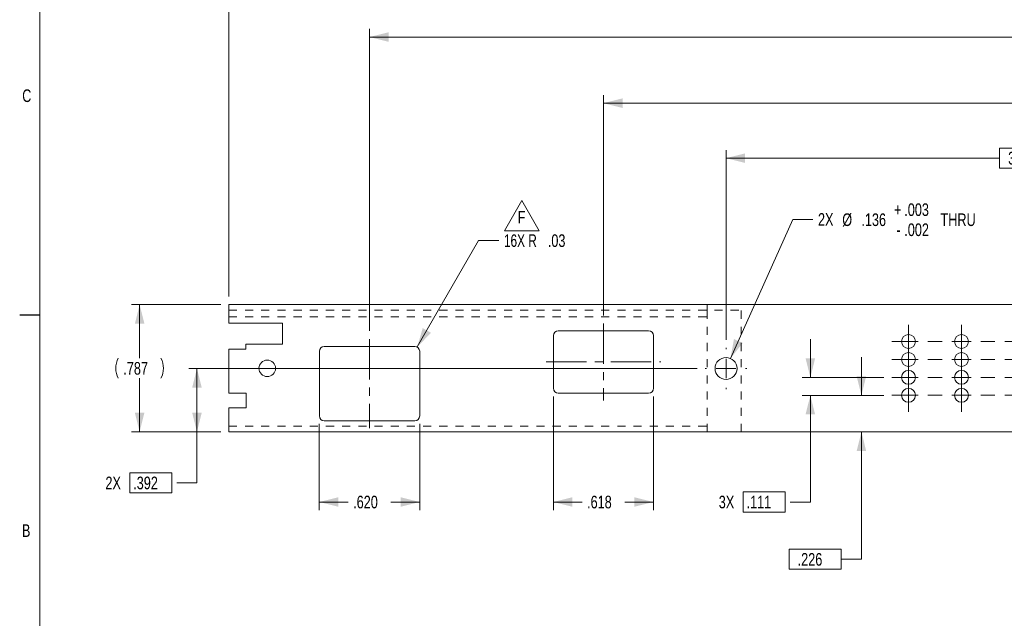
# Model space of a CAD drawing. Header units: inches. Extents: x 1 to 35, y 0.8 to 23.2.
# Tile 4 of 11: x 1 to 13.2, y 8.3 to 15.7. Entities that reach past the tile are written whole.
import ezdxf

# ---------------------------------------------------------------- set-up
doc = ezdxf.new("R2010")
doc.units = ezdxf.units.IN
doc.header["$MEASUREMENT"] = 0
doc.linetypes.add('CENTERX2', pattern=[0.8, 0.5, -0.1, 0.1, -0.1])
doc.linetypes.add('HIDDEN', pattern=[0.075, 0.05, -0.025])
doc.layers.add('FORMAT__ITEMS', color=7, linetype='Continuous')
doc.styles.add('SLDTEXTSTYLE0', font='TXT', dxfattribs={"width": 0.75})
doc.styles.add('SLDTEXTSTYLE6', font='TXT', dxfattribs={"width": 0.7})
doc.dimstyles.new('SLDDIMSTYLE0', dxfattribs={"dimtxt": 0.15625, "dimasz": 0.23622, "dimexe": 0, "dimexo": 0.0625, "dimgap": -0.039062, "dimtad": 0, "dimtih": 1, "dimtoh": 1, "dimdec": 3, "dimlfac": 0.5, "dimrnd": 1e-09, "dimzin": 12, "dimdsep": 46, "dimlunit": 5, "dimtxsty": 'SLDTEXTSTYLE0', "dimsah": 1, "dimcen": 0.09, "dimadec": 0, "dimazin": 0, "dimtfac": 1, "dimtdec": 3, "dimtofl": 0, "dimtmove": 0, "dimatfit": 3, "dimfxl": 1, "dimfrac": 2, "dimtolj": 1, "dimtzin": 12, "dimarcsym": 0})
doc.dimstyles.new('SLDDIMSTYLE1', dxfattribs={"dimtxt": 0.15625, "dimasz": 0.23622, "dimexe": 0, "dimexo": 0.0625, "dimgap": -0.039062, "dimtad": 0, "dimtih": 1, "dimtoh": 1, "dimdec": 3, "dimlfac": 0.5, "dimrnd": 1e-09, "dimzin": 4, "dimdsep": 46, "dimlunit": 5, "dimtxsty": 'SLDTEXTSTYLE0', "dimsah": 1, "dimcen": 0.09, "dimadec": 0, "dimazin": 0, "dimtfac": 1, "dimtdec": 3, "dimtofl": 0, "dimtmove": 0, "dimatfit": 3, "dimfxl": 1, "dimfrac": 2, "dimtolj": 1, "dimtzin": 12, "dimarcsym": 0})
doc.dimstyles.new('SLDDIMSTYLE2', dxfattribs={"dimtxt": 0.15625, "dimasz": 0.23622, "dimexe": 0, "dimexo": 0.0625, "dimgap": 0.039062, "dimtad": 0, "dimtih": 1, "dimtoh": 1, "dimlfac": 0.5, "dimrnd": 1e-09, "dimzin": 12, "dimdsep": 46, "dimlunit": 5, "dimtxsty": 'SLDTEXTSTYLE0', "dimsah": 1, "dimcen": 0.09, "dimadec": 0, "dimazin": 0, "dimtfac": 1, "dimtdec": 3, "dimtofl": 0, "dimtmove": 0, "dimatfit": 3, "dimfxl": 1, "dimfrac": 2, "dimtolj": 1, "dimtzin": 12, "dimarcsym": 0})
doc.dimstyles.new('SLDDIMSTYLE3', dxfattribs={"dimtxt": 0.15625, "dimasz": 0.23622, "dimexe": 0, "dimexo": 0.0625, "dimgap": 0.039062, "dimtad": 0, "dimtih": 1, "dimtoh": 1, "dimdec": 3, "dimlfac": 0.5, "dimrnd": 1e-09, "dimzin": 12, "dimdsep": 46, "dimlunit": 5, "dimtxsty": 'SLDTEXTSTYLE0', "dimsah": 1, "dimcen": 0.09, "dimadec": 0, "dimazin": 0, "dimtfac": 1, "dimtdec": 3, "dimtofl": 0, "dimtmove": 0, "dimatfit": 3, "dimfxl": 1, "dimfrac": 2, "dimtolj": 1, "dimtzin": 12, "dimarcsym": 0})
doc.dimstyles.new('SLDDIMSTYLE4', dxfattribs={"dimtxt": 0.15625, "dimasz": 0.23622, "dimexe": 0, "dimexo": 0.0625, "dimgap": 0.039062, "dimtad": 0, "dimtih": 1, "dimtoh": 1, "dimdec": 3, "dimlfac": 0.5, "dimrnd": 1e-09, "dimzin": 4, "dimdsep": 46, "dimlunit": 5, "dimtxsty": 'SLDTEXTSTYLE0', "dimsah": 1, "dimcen": 0.09, "dimadec": 0, "dimazin": 0, "dimtfac": 1, "dimtdec": 3, "dimtofl": 0, "dimtmove": 0, "dimatfit": 3, "dimfxl": 1, "dimfrac": 2, "dimtolj": 1, "dimtzin": 12, "dimarcsym": 0})
doc.dimstyles.new('SLDDIMSTYLE5', dxfattribs={"dimtxt": 0.15625, "dimasz": 0.23622, "dimexe": 0, "dimexo": 0.0625, "dimgap": -0.039062, "dimtad": 0, "dimtih": 1, "dimtoh": 1, "dimdec": 3, "dimlfac": 0.5, "dimrnd": 1e-09, "dimzin": 12, "dimdsep": 46, "dimlunit": 5, "dimtxsty": 'SLDTEXTSTYLE0', "dimsah": 1, "dimcen": 0.09, "dimadec": 0, "dimazin": 0, "dimtfac": 1, "dimtdec": 3, "dimtofl": 0, "dimtmove": 0, "dimatfit": 3, "dimfxl": 1, "dimfrac": 2, "dimtolj": 1, "dimtzin": 12, "dimarcsym": 0})
doc.dimstyles.new('SLDDIMSTYLE6', dxfattribs={"dimtxt": 0.15625, "dimasz": 0.23622, "dimexe": 0, "dimexo": 0.0625, "dimgap": 0.039062, "dimtad": 0, "dimtih": 1, "dimtoh": 1, "dimdec": 3, "dimlfac": 0.5, "dimrnd": 1e-09, "dimzin": 12, "dimdsep": 46, "dimlunit": 5, "dimtxsty": 'SLDTEXTSTYLE0', "dimsah": 1, "dimcen": 0, "dimadec": 0, "dimazin": 0, "dimtol": 1, "dimtp": 0.003, "dimtm": 0.002, "dimtfac": 1, "dimtdec": 3, "dimtofl": 0, "dimtmove": 0, "dimatfit": 3, "dimfxl": 1, "dimfrac": 2, "dimtolj": 1, "dimtzin": 12, "dimarcsym": 0})
doc.dimstyles.new('SLDDIMSTYLE8', dxfattribs={"dimtxt": 0.15625, "dimasz": 0.23622, "dimexe": 0, "dimexo": 0.0625, "dimgap": 0.039062, "dimtad": 0, "dimtih": 1, "dimtoh": 1, "dimlfac": 0.5, "dimrnd": 1e-09, "dimzin": 12, "dimdsep": 46, "dimlunit": 5, "dimtxsty": 'SLDTEXTSTYLE0', "dimsah": 1, "dimcen": 0, "dimadec": 0, "dimazin": 0, "dimtfac": 1, "dimtdec": 3, "dimtofl": 0, "dimtmove": 0, "dimatfit": 3, "dimfxl": 1, "dimfrac": 2, "dimtolj": 1, "dimtzin": 12, "dimarcsym": 0})

# ---------------------------------------------------------------- blocks, each defined once
blk = doc.blocks.new('*D35')
at = {"color": 7, "linetype": 'Continuous', "lineweight": 0}
for p, q in [((8.212, 11.998), (8.212, 14.722)), ((14.786, 14.746), (14.786, 14.498)), ((15.546, 14.746), (14.786, 14.746)), ((15.546, 14.498), (15.546, 14.746)), ((22.119, 12.231), (22.119, 14.722)), ((8.212, 14.622), (14.786, 14.622)), ((22.119, 14.622), (15.546, 14.622)), ((14.786, 14.498), (15.546, 14.498))]:
    blk.add_line(p, q, dxfattribs=at)
for points in [[(8.212, 14.622), (8.448, 14.563), (8.448, 14.681)], [(22.119, 14.622), (21.883, 14.681), (21.883, 14.563)]]:
    blk.add_solid(points, dxfattribs=at)
at = {"color": 7, "linetype": 'Continuous', "lineweight": 0, "insert": (14.848, 14.699), "char_height": 0.1562, "attachment_point": 1, "style": 'SLDTEXTSTYLE0'}
blk.add_mtext(' 6.954 ', dxfattribs=at)
blk = doc.blocks.new('*D36')
at = {"color": 7, "linetype": 'Continuous', "lineweight": 0}
for p, q in [((5.322, 11.805), (5.322, 15.54)), ((13.341, 15.564), (13.341, 15.316)), ((14.101, 15.564), (13.341, 15.564)), ((14.101, 15.316), (14.101, 15.564)), ((22.119, 12.231), (22.119, 15.54)), ((5.322, 15.44), (13.341, 15.44)), ((22.119, 15.44), (14.101, 15.44)), ((13.341, 15.316), (14.101, 15.316))]:
    blk.add_line(p, q, dxfattribs=at)
for points in [[(5.322, 15.44), (5.558, 15.381), (5.558, 15.499)], [(22.119, 15.44), (21.883, 15.499), (21.883, 15.381)]]:
    blk.add_solid(points, dxfattribs=at)
at = {"color": 7, "linetype": 'Continuous', "lineweight": 0, "insert": (13.404, 15.517), "char_height": 0.1562, "attachment_point": 1, "style": 'SLDTEXTSTYLE0'}
blk.add_mtext(' 8.399 ', dxfattribs=at)
blk = doc.blocks.new('*D37')
at = {"color": 7, "linetype": 'Continuous', "lineweight": 0}
for p, q in [((3.584, 12.231), (3.584, 16.168)), ((3.584, 16.068), (12.525, 16.068)), ((22.119, 16.068), (13.179, 16.068)), ((22.119, 12.231), (22.119, 16.168))]:
    blk.add_line(p, q, dxfattribs=at)
for centre, start, end in [((12.835, 16.068), 153.4349, 206.5651), ((12.868, 16.068), 333.4349, 26.5651)]:
    blk.add_arc(centre, 0.277, start, end, dxfattribs=at)
for points in [[(3.584, 16.068), (3.82, 16.009), (3.82, 16.127)], [(22.119, 16.068), (21.883, 16.127), (21.883, 16.009)]]:
    blk.add_solid(points, dxfattribs=at)
at = {"color": 7, "linetype": 'Continuous', "lineweight": 0, "insert": (12.65, 16.146), "char_height": 0.1562, "attachment_point": 1, "style": 'SLDTEXTSTYLE0'}
blk.add_mtext('9.27', dxfattribs=at)
blk = doc.blocks.new('*D39')
at = {"color": 7, "linetype": 'Continuous', "lineweight": 0}
for p, q in [((9.371, 11.341), (3.09, 11.341)), ((3.19, 11.341), (3.19, 10.557)), ((3.484, 10.557), (3.09, 10.557)), ((3.19, 9.927), (3.19, 10.557)), ((2.359, 10.051), (2.359, 9.803)), ((2.878, 10.051), (2.359, 10.051)), ((2.878, 9.803), (2.878, 10.051)), ((2.94, 9.927), (3.19, 9.927)), ((2.359, 9.803), (2.878, 9.803))]:
    blk.add_line(p, q, dxfattribs=at)
for points in [[(3.19, 11.341), (3.131, 11.105), (3.249, 11.105)], [(3.19, 10.557), (3.249, 10.793), (3.131, 10.793)]]:
    blk.add_solid(points, dxfattribs=at)
at = {"color": 7, "linetype": 'Continuous', "lineweight": 0, "char_height": 0.1562, "attachment_point": 1, "style": 'SLDTEXTSTYLE0'}
for s, insert in [('2X ', (2.059, 10.004)), (' .392 ', (2.359, 10.004))]:
    blk.add_mtext(s, dxfattribs=dict(at, insert=insert))
blk = doc.blocks.new('*D41')
at = {"color": 7, "linetype": 'Continuous', "lineweight": 0}
for p, q in [((9.727, 11.697), (9.727, 14.042)), ((13.107, 14.066), (13.107, 13.818)), ((13.867, 14.066), (13.107, 14.066)), ((13.867, 13.818), (13.867, 14.066)), ((17.247, 11.697), (17.247, 14.042)), ((9.727, 13.942), (13.107, 13.942)), ((17.247, 13.942), (13.867, 13.942)), ((13.107, 13.818), (13.867, 13.818))]:
    blk.add_line(p, q, dxfattribs=at)
for points in [[(9.727, 13.942), (9.963, 13.883), (9.963, 14.001)], [(17.247, 13.942), (17.011, 14.001), (17.011, 13.883)]]:
    blk.add_solid(points, dxfattribs=at)
at = {"color": 7, "linetype": 'Continuous', "lineweight": 0, "insert": (13.169, 14.02), "char_height": 0.1562, "attachment_point": 1, "style": 'SLDTEXTSTYLE0'}
blk.add_mtext(' 3.760 ', dxfattribs=at)
blk = doc.blocks.new('*D43')
at = {"color": 7, "linetype": 'Continuous', "lineweight": 0}
for p, q in [((3.484, 12.131), (2.382, 12.131)), ((2.482, 12.131), (2.482, 11.468)), ((2.482, 10.557), (2.482, 11.22)), ((3.484, 10.557), (2.382, 10.557))]:
    blk.add_line(p, q, dxfattribs=at)
for centre, start, end in [((2.465, 11.344), 153.4349, 206.5651), ((2.498, 11.344), 333.4349, 26.5651)]:
    blk.add_arc(centre, 0.277, start, end, dxfattribs=at)
for points in [[(2.482, 12.131), (2.423, 11.895), (2.541, 11.895)], [(2.482, 10.557), (2.541, 10.793), (2.423, 10.793)]]:
    blk.add_solid(points, dxfattribs=at)
at = {"color": 7, "linetype": 'Continuous', "lineweight": 0, "insert": (2.28, 11.421), "char_height": 0.1562, "attachment_point": 1, "style": 'SLDTEXTSTYLE0'}
blk.add_mtext('.787', dxfattribs=at)
blk = doc.blocks.new('*D47')
at = {"color": 7, "linetype": 'Continuous', "lineweight": 0}
for p, q in [((11.4, 11.009), (11.4, 11.482)), ((11.676, 11.009), (11.3, 11.009)), ((11.4, 8.982), (11.4, 10.557)), ((10.506, 9.106), (10.506, 8.858)), ((11.15, 9.106), (10.506, 9.106)), ((11.15, 8.858), (11.15, 9.106)), ((11.15, 8.982), (11.4, 8.982)), ((10.506, 8.858), (11.15, 8.858))]:
    blk.add_line(p, q, dxfattribs=at)
for points in [[(11.4, 11.009), (11.459, 11.246), (11.341, 11.246)], [(11.4, 10.557), (11.341, 10.32), (11.459, 10.32)]]:
    blk.add_solid(points, dxfattribs=at)
at = {"color": 7, "linetype": 'Continuous', "lineweight": 0, "insert": (10.568, 9.059), "char_height": 0.1562, "attachment_point": 1, "style": 'SLDTEXTSTYLE0'}
blk.add_mtext(' .226 ', dxfattribs=at)
blk = doc.blocks.new('*D48')
at = {"color": 7, "linetype": 'Continuous', "lineweight": 0}
for p, q in [((10.769, 11.231), (10.769, 11.704)), ((11.676, 11.231), (10.669, 11.231)), ((11.676, 11.009), (10.669, 11.009)), ((10.769, 9.69), (10.769, 11.009)), ((9.937, 9.814), (9.937, 9.566)), ((10.457, 9.814), (9.937, 9.814)), ((10.457, 9.566), (10.457, 9.814)), ((10.519, 9.69), (10.769, 9.69)), ((9.937, 9.566), (10.457, 9.566))]:
    blk.add_line(p, q, dxfattribs=at)
for points in [[(10.769, 11.231), (10.828, 11.468), (10.71, 11.468)], [(10.769, 11.009), (10.71, 10.773), (10.828, 10.773)]]:
    blk.add_solid(points, dxfattribs=at)
at = {"color": 7, "linetype": 'Continuous', "lineweight": 0, "char_height": 0.1562, "attachment_point": 1, "style": 'SLDTEXTSTYLE0'}
for s, insert in [('3X ', (9.637, 9.768)), (' .111 ', (9.937, 9.768))]:
    blk.add_mtext(s, dxfattribs=dict(at, insert=insert))
blk = doc.blocks.new('*D49')
at = {"color": 7, "linetype": 'Continuous', "lineweight": 0}
for p, q in [((7.594, 10.996), (7.594, 9.59)), ((8.83, 10.996), (8.83, 9.59)), ((7.594, 9.69), (7.948, 9.69)), ((8.83, 9.69), (8.477, 9.69))]:
    blk.add_line(p, q, dxfattribs=at)
for points in [[(7.594, 9.69), (7.83, 9.631), (7.83, 9.749)], [(8.83, 9.69), (8.594, 9.749), (8.594, 9.631)]]:
    blk.add_solid(points, dxfattribs=at)
at = {"color": 7, "linetype": 'Continuous', "lineweight": 0, "insert": (8.01, 9.768), "char_height": 0.1562, "attachment_point": 1, "style": 'SLDTEXTSTYLE0'}
blk.add_mtext('.618', dxfattribs=at)
blk = doc.blocks.new('*D50')
at = {"color": 7, "linetype": 'Continuous', "lineweight": 0}
for p, q in [((4.702, 10.655), (4.702, 9.59)), ((5.942, 10.655), (5.942, 9.59)), ((4.702, 9.69), (5.058, 9.69)), ((5.942, 9.69), (5.587, 9.69))]:
    blk.add_line(p, q, dxfattribs=at)
for points in [[(4.702, 9.69), (4.938, 9.631), (4.938, 9.749)], [(5.942, 9.69), (5.706, 9.749), (5.706, 9.631)]]:
    blk.add_solid(points, dxfattribs=at)
at = {"color": 7, "linetype": 'Continuous', "lineweight": 0, "insert": (5.12, 9.768), "char_height": 0.1562, "attachment_point": 1, "style": 'SLDTEXTSTYLE0'}
blk.add_mtext('.620', dxfattribs=at)
blk = doc.blocks.new('*D51')
at = {"color": 7, "linetype": 'Continuous', "lineweight": 0}
for p, q in [((9.782, 11.465), (10.551, 13.182)), ((10.551, 13.182), (10.801, 13.182))]:
    blk.add_line(p, q, dxfattribs=at)
blk.add_solid([(9.782, 11.465), (9.933, 11.657), (9.825, 11.705)], dxfattribs=at)
at = {"color": 7, "linetype": 'Continuous', "lineweight": 0, "attachment_point": 1, "style": 'SLDTEXTSTYLE0'}
for s, insert, char_height in [('.003', (11.929, 13.383), 0.1562), ('2X ', (10.863, 13.262), 0.1562), ('%%c', (11.163, 13.259), 0.1562), ('.136', (11.399, 13.259), 0.1562), ('+', (11.803, 13.383), 0.156), (' THRU', (12.333, 13.259), 0.1562), ('-', (11.831, 13.135), 0.156), ('.002', (11.929, 13.135), 0.1562)]:
    blk.add_mtext(s, dxfattribs=dict(at, insert=insert, char_height=char_height))
blk = doc.blocks.new('*D54')
at = {"color": 7, "linetype": 'Continuous', "lineweight": 0}
for p, q in [((5.912, 11.607), (6.67, 12.922)), ((6.67, 12.922), (6.92, 12.922))]:
    blk.add_line(p, q, dxfattribs=at)
blk.add_solid([(5.912, 11.607), (6.081, 11.782), (5.979, 11.841)], dxfattribs=at)
at = {"color": 7, "linetype": 'Continuous', "lineweight": 0, "char_height": 0.1562, "attachment_point": 1}
for s, insert, style in [('16X R', (6.983, 13), 'SLDTEXTSTYLE6'), ('.03', (7.525, 13), 'SLDTEXTSTYLE0')]:
    blk.add_mtext(s, dxfattribs=dict(at, insert=insert, style=style))
blk = doc.blocks.new('SW_NOTE_22')
at = {"color": 0, "linetype": 'Continuous', "lineweight": 0}
for p, q in [((-0.165, -0.046), (0.05, 0.327)), ((0.05, 0.327), (0.266, -0.046)), ((0.266, -0.046), (-0.165, -0.046))]:
    blk.add_line(p, q, dxfattribs=at)
at = {"color": 0, "linetype": 'Continuous', "lineweight": 0, "insert": (0, 0.201), "char_height": 0.156, "attachment_point": 1, "style": 'SLDTEXTSTYLE0'}
blk.add_mtext('F', dxfattribs=at)
blk = doc.blocks.new('SW_CENTERMARKSYMBOL_0')
at = {"color": 0, "linetype": 'Continuous', "lineweight": 0}
for p, q in [((-0.654, 0.12), (-0.654, 0.206)), ((0, 0.12), (0, 0.206)), ((0.654, 0.12), (0.654, 0.206)), ((1.308, 0.12), (1.308, 0.206)), ((1.962, 0.12), (1.962, 0.206)), ((2.616, 0.12), (2.616, 0.206)), ((3.27, 0.12), (3.27, 0.206)), ((3.924, 0.12), (3.924, 0.206)), ((-0.774, 0), (-0.86, 0)), ((-0.654, 0), (-0.774, 0)), ((-0.654, 0), (-0.654, 0.12)), ((-0.654, 0), (-0.654, -0.12)), ((-0.654, 0), (-0.534, 0)), ((-0.24, 0), (-0.414, 0)), ((0, 0), (-0.12, 0)), ((0, 0), (0, 0.12)), ((0, 0), (0, -0.12)), ((0, 0), (0.12, 0)), ((0.414, 0), (0.24, 0)), ((0.654, 0), (0.534, 0)), ((0.654, 0), (0.654, 0.12)), ((0.654, 0), (0.654, -0.12)), ((0.654, 0), (0.774, 0)), ((1.068, 0), (0.894, 0)), ((1.308, 0), (1.188, 0)), ((1.308, 0), (1.308, 0.12)), ((1.308, 0), (1.308, -0.12)), ((1.308, 0), (1.428, 0)), ((1.722, 0), (1.548, 0)), ((1.962, 0), (1.842, 0)), ((1.962, 0), (1.962, 0.12)), ((1.962, 0), (1.962, -0.12)), ((1.962, 0), (2.082, 0)), ((2.376, 0), (2.202, 0)), ((2.616, 0), (2.496, 0)), ((2.616, 0), (2.616, 0.12)), ((2.616, 0), (2.616, -0.12)), ((2.616, 0), (2.736, 0)), ((3.03, 0), (2.856, 0)), ((3.27, 0), (3.15, 0)), ((3.27, 0), (3.27, 0.12)), ((3.27, 0), (3.27, -0.12)), ((3.27, 0), (3.39, 0)), ((3.684, 0), (3.51, 0)), ((3.924, 0), (3.804, 0)), ((3.924, 0), (3.924, 0.12)), ((3.924, 0), (3.924, -0.12)), ((3.924, 0), (4.044, 0)), ((4.044, 0), (4.13, 0)), ((-0.654, -0.222), (-0.654, -0.102)), ((0, -0.222), (0, -0.102)), ((0.654, -0.222), (0.654, -0.102)), ((1.308, -0.222), (1.308, -0.102)), ((1.962, -0.222), (1.962, -0.102)), ((2.616, -0.222), (2.616, -0.102)), ((3.27, -0.222), (3.27, -0.102)), ((3.924, -0.222), (3.924, -0.102)), ((-0.774, -0.222), (-0.86, -0.222)), ((-0.654, -0.222), (-0.774, -0.222)), ((-0.654, -0.222), (-0.654, -0.342)), ((-0.654, -0.222), (-0.534, -0.222)), ((-0.24, -0.222), (-0.414, -0.222)), ((0, -0.222), (-0.12, -0.222)), ((0, -0.222), (0, -0.342)), ((0, -0.222), (0.12, -0.222)), ((0.414, -0.222), (0.24, -0.222)), ((0.654, -0.222), (0.534, -0.222)), ((0.654, -0.222), (0.654, -0.342)), ((0.654, -0.222), (0.774, -0.222)), ((1.068, -0.222), (0.894, -0.222)), ((1.308, -0.222), (1.188, -0.222)), ((1.308, -0.222), (1.308, -0.342)), ((1.308, -0.222), (1.428, -0.222)), ((1.722, -0.222), (1.548, -0.222)), ((1.962, -0.222), (1.842, -0.222)), ((1.962, -0.222), (1.962, -0.342)), ((1.962, -0.222), (2.082, -0.222)), ((2.376, -0.222), (2.202, -0.222)), ((2.616, -0.222), (2.496, -0.222)), ((2.616, -0.222), (2.616, -0.342)), ((2.616, -0.222), (2.736, -0.222)), ((3.03, -0.222), (2.856, -0.222)), ((3.27, -0.222), (3.15, -0.222)), ((3.27, -0.222), (3.27, -0.342)), ((3.27, -0.222), (3.39, -0.222)), ((3.684, -0.222), (3.51, -0.222)), ((3.924, -0.222), (3.804, -0.222)), ((3.924, -0.222), (3.924, -0.342)), ((3.924, -0.222), (4.044, -0.222)), ((4.044, -0.222), (4.13, -0.222)), ((-0.654, -0.444), (-0.654, -0.324)), ((0, -0.444), (0, -0.324)), ((0.654, -0.444), (0.654, -0.324)), ((1.308, -0.444), (1.308, -0.324)), ((1.962, -0.444), (1.962, -0.324)), ((2.616, -0.444), (2.616, -0.324)), ((3.27, -0.444), (3.27, -0.324)), ((3.924, -0.444), (3.924, -0.324)), ((-0.774, -0.444), (-0.86, -0.444)), ((-0.654, -0.444), (-0.774, -0.444)), ((-0.654, -0.444), (-0.654, -0.564)), ((-0.654, -0.444), (-0.534, -0.444)), ((-0.24, -0.444), (-0.414, -0.444)), ((0, -0.444), (-0.12, -0.444)), ((0, -0.444), (0, -0.564)), ((0, -0.444), (0.12, -0.444)), ((0.414, -0.444), (0.24, -0.444)), ((0.654, -0.444), (0.534, -0.444)), ((0.654, -0.444), (0.654, -0.564)), ((0.654, -0.444), (0.774, -0.444)), ((1.068, -0.444), (0.894, -0.444)), ((1.308, -0.444), (1.188, -0.444)), ((1.308, -0.444), (1.308, -0.564)), ((1.308, -0.444), (1.428, -0.444)), ((1.722, -0.444), (1.548, -0.444)), ((1.962, -0.444), (1.842, -0.444)), ((1.962, -0.444), (1.962, -0.564)), ((1.962, -0.444), (2.082, -0.444)), ((2.376, -0.444), (2.202, -0.444)), ((2.616, -0.444), (2.496, -0.444)), ((2.616, -0.444), (2.616, -0.564)), ((2.616, -0.444), (2.736, -0.444)), ((3.03, -0.444), (2.856, -0.444)), ((3.27, -0.444), (3.15, -0.444)), ((3.27, -0.444), (3.27, -0.564)), ((3.27, -0.444), (3.39, -0.444)), ((3.684, -0.444), (3.51, -0.444)), ((3.924, -0.444), (3.804, -0.444)), ((3.924, -0.444), (3.924, -0.564)), ((3.924, -0.444), (4.044, -0.444)), ((4.044, -0.444), (4.13, -0.444)), ((-0.654, -0.666), (-0.654, -0.546)), ((0, -0.666), (0, -0.546)), ((0.654, -0.666), (0.654, -0.546)), ((1.308, -0.666), (1.308, -0.546)), ((1.962, -0.666), (1.962, -0.546)), ((2.616, -0.666), (2.616, -0.546)), ((3.27, -0.666), (3.27, -0.546)), ((3.924, -0.666), (3.924, -0.546)), ((-0.774, -0.666), (-0.86, -0.666)), ((-0.654, -0.666), (-0.774, -0.666)), ((-0.654, -0.666), (-0.654, -0.786)), ((-0.654, -0.666), (-0.534, -0.666)), ((-0.24, -0.666), (-0.414, -0.666)), ((0, -0.666), (-0.12, -0.666)), ((0, -0.666), (0, -0.786)), ((0, -0.666), (0.12, -0.666)), ((0.414, -0.666), (0.24, -0.666)), ((0.654, -0.666), (0.534, -0.666)), ((0.654, -0.666), (0.654, -0.786)), ((0.654, -0.666), (0.774, -0.666)), ((1.068, -0.666), (0.894, -0.666)), ((1.308, -0.666), (1.188, -0.666)), ((1.308, -0.666), (1.308, -0.786)), ((1.308, -0.666), (1.428, -0.666)), ((1.722, -0.666), (1.548, -0.666)), ((1.962, -0.666), (1.842, -0.666)), ((1.962, -0.666), (1.962, -0.786)), ((1.962, -0.666), (2.082, -0.666)), ((2.376, -0.666), (2.202, -0.666)), ((2.616, -0.666), (2.496, -0.666)), ((2.616, -0.666), (2.616, -0.786)), ((2.616, -0.666), (2.736, -0.666)), ((3.03, -0.666), (2.856, -0.666)), ((3.27, -0.666), (3.15, -0.666)), ((3.27, -0.666), (3.27, -0.786)), ((3.27, -0.666), (3.39, -0.666)), ((3.684, -0.666), (3.51, -0.666)), ((3.924, -0.666), (3.804, -0.666)), ((3.924, -0.666), (3.924, -0.786)), ((3.924, -0.666), (4.044, -0.666)), ((4.044, -0.666), (4.13, -0.666)), ((-0.654, -0.786), (-0.654, -0.872)), ((0, -0.786), (0, -0.872)), ((0.654, -0.786), (0.654, -0.872)), ((1.308, -0.786), (1.308, -0.872)), ((1.962, -0.786), (1.962, -0.872)), ((2.616, -0.786), (2.616, -0.872)), ((3.27, -0.786), (3.27, -0.872)), ((3.924, -0.786), (3.924, -0.872))]:
    blk.add_line(p, q, dxfattribs=at)
blk = doc.blocks.new('SW_CENTERMARKSYMBOL_1')
at = {"color": 0, "linetype": 'Continuous', "lineweight": 0}
for p, q in [((0, 0.24), (0, 0.256)), ((-0.24, 0), (-0.256, 0)), ((0, 0), (-0.12, 0)), ((0, 0), (0, 0.12)), ((0, 0), (0, -0.12)), ((0, 0), (0.12, 0)), ((0.24, 0), (0.256, 0)), ((0, -0.24), (0, -0.256))]:
    blk.add_line(p, q, dxfattribs=at)

msp = doc.modelspace()

# ---------------------------------------------------------------- linework, layer by layer
at = {"color": 7, "linetype": 'Continuous', "lineweight": 0}
for p, q in [((3.584, 12.1313), (3.584, 11.903)), ((22.1195, 12.1313), (3.584, 12.1313)), ((4.2455, 11.903), (3.584, 11.903)), ((4.2455, 11.6431), (4.2455, 11.903)), ((8.7702, 11.8075), (7.654, 11.8075)), ((7.594, 11.7475), (7.594, 11.0959)), ((8.8302, 11.0959), (8.8302, 11.7475)), ((3.584, 11.5817), (3.7927, 11.5817)), ((3.584, 11.5817), (3.584, 11.0368)), ((3.7927, 11.5817), (3.7927, 11.6431)), ((3.7927, 11.6431), (4.2455, 11.6431)), ((5.8823, 11.6146), (4.7623, 11.6146)), ((4.7023, 11.5546), (4.7023, 10.7546)), ((5.9423, 10.7546), (5.9423, 11.5546)), ((3.7966, 11.0368), (3.584, 11.0368)), ((3.7966, 10.8557), (3.7966, 11.0368)), ((7.654, 11.0359), (8.7702, 11.0359)), ((3.584, 10.8557), (3.7966, 10.8557)), ((3.584, 10.8557), (3.584, 10.5565)), ((4.7623, 10.6946), (5.8823, 10.6946)), ((3.584, 10.5565), (22.1195, 10.5565))]:
    msp.add_line(p, q, dxfattribs=at)
at = {"color": 7, "linetype": 'HIDDEN', "lineweight": 0}
for p, q in [((3.584, 12.0644), (9.9143, 12.0644)), ((9.4945, 12.0644), (9.4945, 12.1313)), ((9.4945, 10.5565), (9.4945, 12.0644)), ((9.9143, 10.5565), (9.9143, 12.0644)), ((3.584, 11.9817), (9.4945, 11.9817)), ((3.584, 10.6274), (9.4945, 10.6274))]:
    msp.add_line(p, q, dxfattribs=at)
at = {"color": 7, "linetype": 'CENTERX2', "lineweight": 0}
for p, q in [((8.2121, 11.8975), (8.2121, 10.9459)), ((5.3223, 11.7046), (5.3223, 10.6046)), ((7.504, 11.4217), (8.9202, 11.4217))]:
    msp.add_line(p, q, dxfattribs=at)
at = {"color": 7, "linetype": 'Continuous', "lineweight": 0}
for centre, radius in [((11.9816, 11.6753), 0.086), ((12.6356, 11.6753), 0.086), ((4.0588, 11.3431), 0.1024), ((9.7268, 11.3413), 0.136), ((11.9816, 11.4533), 0.086), ((12.6356, 11.4533), 0.086), ((11.9816, 11.2313), 0.086), ((12.6356, 11.2313), 0.086), ((11.9816, 11.0093), 0.086), ((12.6356, 11.0093), 0.086)]:
    msp.add_circle(centre, radius, dxfattribs=at)
for centre, start, end in [((7.654, 11.7475), 90, 180), ((8.7702, 11.7475), 0, 90), ((4.7623, 11.5546), 90, 180), ((5.8823, 11.5546), 0, 90), ((7.654, 11.0959), 180, 270), ((8.7702, 11.0959), 270, 0), ((4.7623, 10.7546), 180, 270), ((5.8823, 10.7546), 270, 0)]:
    msp.add_arc(centre, 0.06, start, end, dxfattribs=at)
at = {"layer": 'FORMAT__ITEMS', "lineweight": 15}
for p, q in [((1.25, 17.375), (1.25, 12)), ((1.25, 12), (1.25, 6.625))]:
    msp.add_line(p, q, dxfattribs=at)
at = {"layer": 'FORMAT__ITEMS'}
msp.add_line((1.25, 12), (1, 12), dxfattribs=at)

# ---------------------------------------------------------------- block references
at = {"color": 7, "linetype": 'Continuous', "lineweight": 0}
for name, p in [('SW_NOTE_22', (7.1531, 13.0894)), ('SW_CENTERMARKSYMBOL_0', (12.6356, 11.6753)), ('SW_CENTERMARKSYMBOL_1', (9.7268, 11.3413))]:
    msp.add_blockref(name, p, dxfattribs=at)

# ---------------------------------------------------------------- texts
at = {"layer": 'FORMAT__ITEMS', "char_height": 0.1562, "attachment_point": 1, "style": 'SLDTEXTSTYLE0'}
for s, insert in [('C', (1.0311, 14.7923)), ('B', (1.0281, 9.414))]:
    msp.add_mtext(s, dxfattribs=dict(at, insert=insert))

# ---------------------------------------------------------------- dimensions: what is measured, and where the dimension line sits
at = {"color": 7, "linetype": 'Continuous', "lineweight": 0}
dim = msp.add_linear_dim(base=(3.584, 16.0683), p1=(22.1195, 12.1313), p2=(3.584, 12.1313), text='(<>)', dimstyle='SLDDIMSTYLE2', dxfattribs=at)
dim.commit()
dim.dimension.update_dxf_attribs({"geometry": '*D37', "text_midpoint": (12.8518, 16.0683), "dimtype": 160})
for base, p1, p2, dimstyle, picture, middle in [((22.1195, 15.4397), (5.3223, 11.7046), (22.1195, 12.1313), 'SLDDIMSTYLE0', '*D36', (13.7209, 15.4397)), ((22.1195, 14.6217), (8.2121, 11.8975), (22.1195, 12.1313), 'SLDDIMSTYLE0', '*D35', (15.1658, 14.6217)), ((9.7268, 13.9424), (17.2468, 11.5973), (9.7268, 11.5973), 'SLDDIMSTYLE1', '*D41', (13.4868, 13.9424)), ((7.594, 9.6904), (8.8302, 11.0959), (7.594, 11.0959), 'SLDDIMSTYLE3', '*D49', (8.2121, 9.6904)), ((4.7023, 9.6904), (5.9423, 10.7546), (4.7023, 10.7546), 'SLDDIMSTYLE4', '*D50', (5.3223, 9.6904))]:
    dim = msp.add_linear_dim(base=base, p1=p1, p2=p2, dimstyle=dimstyle, dxfattribs=at)
    dim.commit()
    dim.dimension.update_dxf_attribs({"geometry": picture, "text_midpoint": middle, "dimtype": 160})
dim = msp.add_diameter_dim_2p(p1=(9.6712, 11.2172), p2=(9.7823, 11.4655), text='2X <> THRU', dimstyle='SLDDIMSTYLE6', dxfattribs=at)
dim.commit()
dim.dimension.update_dxf_attribs({"geometry": '*D51', "text_midpoint": (11.8739, 13.1818), "dimtype": 163})
dim = msp.add_radius_dim(center=(5.8823, 11.5546), mpoint=(5.9122, 11.6066), text='16X <>', dimstyle='SLDDIMSTYLE8', dxfattribs=at)
dim.commit()
dim.dimension.update_dxf_attribs({"geometry": '*D54', "text_midpoint": (7.3981, 12.9222), "dimtype": 164})
for base, p1, p2, text, dimstyle, picture, middle in [((2.4817, 12.1313), (3.584, 10.5565), (3.584, 12.1313), '(<>)', 'SLDDIMSTYLE3', '*D43', (2.4817, 11.3439)), ((10.769, 11.2313), (11.7756, 11.0093), (11.7756, 11.2313), '3X <>', 'SLDDIMSTYLE5', '*D48', (10.769, 9.6904)), ((3.1903, 10.5565), (9.4708, 11.3413), (3.584, 10.5565), '2X <>', 'SLDDIMSTYLE0', '*D39', (3.1903, 9.9266))]:
    dim = msp.add_linear_dim(base=base, p1=p1, p2=p2, angle=90, text=text, dimstyle=dimstyle, dxfattribs=at)
    dim.commit()
    dim.dimension.update_dxf_attribs({"geometry": picture, "text_midpoint": middle, "dimtype": 160})
dim = msp.add_linear_dim(base=(11.3997, 10.5565), p1=(11.7756, 11.0093), p2=(3.584, 10.5565), angle=90, dimstyle='SLDDIMSTYLE5', dxfattribs=at)
dim.commit()
dim.dimension.update_dxf_attribs({"geometry": '*D47', "text_midpoint": (11.3997, 8.9817), "dimtype": 160})

doc.saveas('drawing.dxf')
